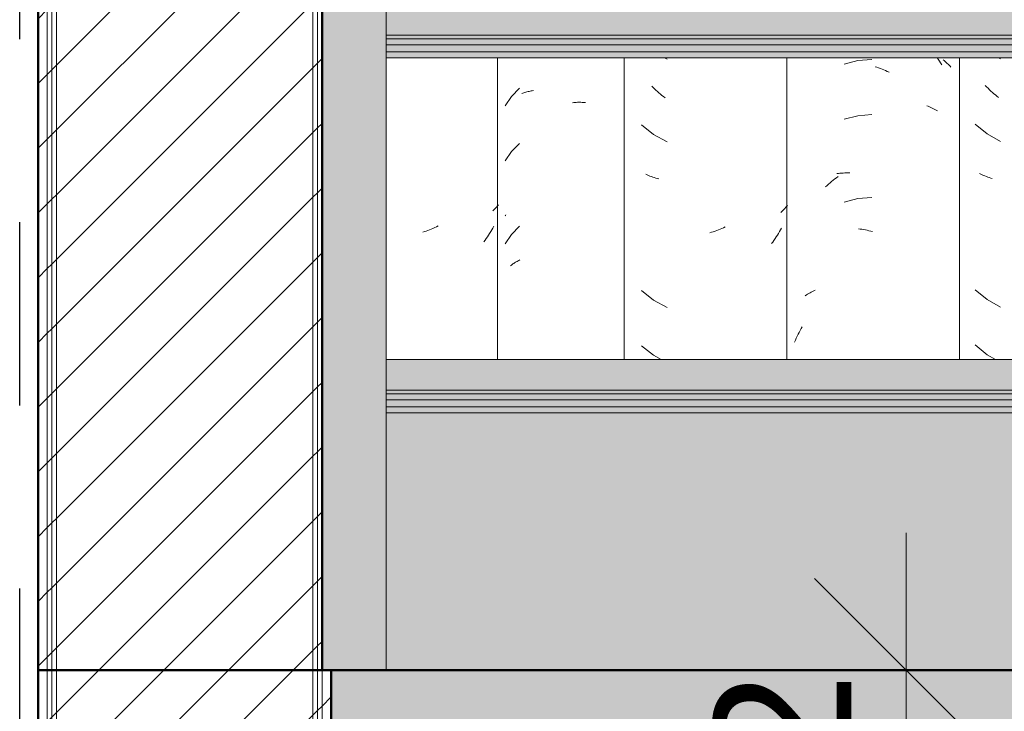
# Model space of a CAD drawing. Header units: metres. Extents: x -28.2 to 13.6, y -1.6 to 5.9.
# Tile 43 of 159: x -18.245 to -17.708, y 2.627 to 3.005. Entities that reach past the tile are written whole.
import ezdxf

# ---------------------------------------------------------------- set-up
doc = ezdxf.new("R2010")
doc.units = ezdxf.units.M
doc.linetypes.add('_Traço - ponto', pattern=[0.016, 0.012, -0.002, 0, -0.002])
for name, color, linetype, lineweight in [('A-ANNO-DIMS', 7, 'Continuous', 9), ('A-ANNO-DIMS-50', 7, 'Continuous', 9), ('A-FLOR', 7, 'Continuous', 5), ('A-FLOR-PATT', 7, 'Continuous', 50), ('A-GLAZ-CWMG', 7, 'Continuous', 5), ('A-ROOF', 7, 'Continuous', 5), ('A-WALL', 7, 'Continuous', 5), ('A-WALL-PATT', 7, 'Continuous', 5), ('I-WALL', 7, 'Continuous', 5)]:
    doc.layers.add(name, color=color, linetype=linetype, lineweight=lineweight)
doc.layers.add('A-DETL', color=7, linetype='Continuous', lineweight=5, true_color=0x00a600)
doc.styles.add('Arial_1', font='arial.ttf', dxfattribs={"height": 0.075})
doc.dimstyles.new('Com_linha__ref__contínua__-_Cor_Vermelha_Arial_1_5mm_2', dxfattribs={"dimscale": 0.3048, "dimtxt": 0.076519, "dimasz": 0.328084, "dimexe": 0.246063, "dimexo": 0.246063, "dimgap": 0.024606, "dimtad": 1, "dimdec": 1, "dimlfac": 100, "dimrnd": 0.1, "dimdsep": 46, "dimtxsty": 'Arial_1', "dimblk1": 'OBLIQUE', "dimblk2": 'OBLIQUE', "dimsah": 1, "dimcen": 0.09, "dimdle": 0.246063, "dimazin": 0, "dimtfac": 1, "dimtdec": 4, "dimtix": 1, "dimtmove": 0, "dimatfit": 3, "dimfxl": 1, "dimtvp": 1, "dimtolj": 1, "dimtzin": 0, "dimarcsym": 2})
pattern_1 = [(45, (-14.575, 2.812), (-0.01767767, 0.01767767), [])]

# ---------------------------------------------------------------- blocks, each defined once
blk = doc.blocks.new('FP_52-D')
at = {"layer": 'A-GLAZ-CWMG', "color": 9, "true_color": 0xc0c0c0}
for p, q in [((-17.71087, 2.98442), (-17.70983, 2.98382)), ((-17.71737, 2.96847), (-17.71813, 2.96925)), ((-17.71659, 2.9677), (-17.71737, 2.96847)), ((-17.71581, 2.96694), (-17.71659, 2.9677)), ((-17.71502, 2.9662), (-17.71581, 2.96694)), ((-17.71421, 2.96547), (-17.71502, 2.9662)), ((-17.7134, 2.96476), (-17.71421, 2.96547)), ((-17.71258, 2.96407), (-17.7134, 2.96476)), ((-17.71175, 2.96338), (-17.71258, 2.96407)), ((-17.71092, 2.96272), (-17.71175, 2.96338)), ((-17.72366, 2.94817), (-17.71715, 2.94282)), ((-17.71715, 2.94282), (-17.70983, 2.93861)), ((-17.72051, 2.92087), (-17.72122, 2.92123)), ((-17.71977, 2.92052), (-17.72051, 2.92087)), ((-17.71903, 2.92018), (-17.71977, 2.92052)), ((-17.71828, 2.91986), (-17.71903, 2.92018)), ((-17.71752, 2.91955), (-17.71828, 2.91986)), ((-17.71675, 2.91926), (-17.71752, 2.91955)), ((-17.71597, 2.91898), (-17.71675, 2.91926)), ((-17.71517, 2.91871), (-17.71597, 2.91898)), ((-17.71437, 2.91846), (-17.71517, 2.91871)), ((-17.72366, 2.85774), (-17.71715, 2.85239)), ((-17.71715, 2.85239), (-17.70983, 2.84818)), ((-17.72366, 2.8276), (-17.71715, 2.82225)), ((-17.71715, 2.82225), (-17.7126, 2.81963))]:
    blk.add_line(p, q, dxfattribs=at)
blk = doc.blocks.new('FP_53-D')
at = {"layer": 'A-GLAZ-CWMG', "color": 9, "true_color": 0xc0c0c0}
for p, q in [((-17.78764, 2.98281), (-17.79505, 2.98096)), ((-17.78003, 2.98349), (-17.78764, 2.98281)), ((-17.74441, 2.98442), (-17.74379, 2.98354)), ((-17.74379, 2.98354), (-17.74314, 2.98257)), ((-17.74314, 2.98257), (-17.74251, 2.9816)), ((-17.74112, 2.98332), (-17.74053, 2.98284)), ((-17.74053, 2.98284), (-17.73996, 2.98236)), ((-17.73996, 2.98236), (-17.7394, 2.98186)), ((-17.77824, 2.97948), (-17.77729, 2.97918)), ((-17.77729, 2.97918), (-17.77633, 2.97886)), ((-17.77633, 2.97886), (-17.77538, 2.97852)), ((-17.77538, 2.97852), (-17.77443, 2.97816)), ((-17.77443, 2.97816), (-17.77348, 2.97779)), ((-17.77348, 2.97779), (-17.77253, 2.97739)), ((-17.77253, 2.97739), (-17.77158, 2.97698)), ((-17.77158, 2.97698), (-17.77064, 2.97655)), ((-17.74251, 2.9816), (-17.74188, 2.98061)), ((-17.7394, 2.98186), (-17.73886, 2.98135)), ((-17.73886, 2.98135), (-17.73833, 2.98083)), ((-17.73833, 2.98083), (-17.73781, 2.9803)), ((-17.73781, 2.9803), (-17.73732, 2.97977)), ((-17.73732, 2.97977), (-17.73684, 2.97922)), ((-17.75001, 2.95821), (-17.74925, 2.95791)), ((-17.74925, 2.95791), (-17.7485, 2.95759)), ((-17.7485, 2.95759), (-17.74777, 2.95725)), ((-17.74777, 2.95725), (-17.74704, 2.95691)), ((-17.74704, 2.95691), (-17.74633, 2.95654)), ((-17.74633, 2.95654), (-17.74563, 2.95617)), ((-17.74563, 2.95617), (-17.74495, 2.95578)), ((-17.74495, 2.95578), (-17.74427, 2.95537)), ((-17.78764, 2.95266), (-17.79505, 2.95082)), ((-17.78003, 2.95334), (-17.78764, 2.95266)), ((-17.80195, 2.91688), (-17.8011, 2.91757)), ((-17.8011, 2.91757), (-17.80023, 2.91825)), ((-17.80023, 2.91825), (-17.79937, 2.91891)), ((-17.79937, 2.91891), (-17.79849, 2.91956)), ((-17.79918, 2.92115), (-17.7983, 2.92125)), ((-17.7983, 2.92125), (-17.79742, 2.92134)), ((-17.79742, 2.92134), (-17.79652, 2.92141)), ((-17.79652, 2.92141), (-17.79562, 2.92146)), ((-17.79562, 2.92146), (-17.79472, 2.9215)), ((-17.79472, 2.9215), (-17.79381, 2.92151)), ((-17.79381, 2.92151), (-17.79289, 2.92151)), ((-17.79289, 2.92151), (-17.79197, 2.92149)), ((-17.80527, 2.91393), (-17.80446, 2.91469)), ((-17.80446, 2.91469), (-17.80363, 2.91544)), ((-17.80363, 2.91544), (-17.80279, 2.91617)), ((-17.80279, 2.91617), (-17.80195, 2.91688)), ((-17.78764, 2.90745), (-17.79505, 2.9056)), ((-17.78003, 2.90813), (-17.78764, 2.90745)), ((-17.7873, 2.89099), (-17.78636, 2.89087)), ((-17.78636, 2.89087), (-17.78541, 2.89072)), ((-17.78541, 2.89072), (-17.78446, 2.89056)), ((-17.78446, 2.89056), (-17.78351, 2.89038)), ((-17.78351, 2.89038), (-17.78255, 2.89018)), ((-17.78255, 2.89018), (-17.7816, 2.88996)), ((-17.7816, 2.88996), (-17.78064, 2.88972)), ((-17.78064, 2.88972), (-17.77969, 2.88947)), ((-17.81637, 2.85441), (-17.81573, 2.85485)), ((-17.81573, 2.85485), (-17.81508, 2.85527)), ((-17.81508, 2.85527), (-17.81442, 2.85569)), ((-17.81442, 2.85569), (-17.81375, 2.85609)), ((-17.81375, 2.85609), (-17.81306, 2.85647)), ((-17.81306, 2.85647), (-17.81235, 2.85684)), ((-17.81235, 2.85684), (-17.81164, 2.8572)), ((-17.81164, 2.8572), (-17.81091, 2.85755)), ((-17.81859, 2.83649), (-17.81801, 2.83751)), ((-17.82127, 2.83123), (-17.82077, 2.83231)), ((-17.82077, 2.83231), (-17.82024, 2.83337)), ((-17.82024, 2.83337), (-17.81971, 2.83442)), ((-17.81971, 2.83442), (-17.81916, 2.83546)), ((-17.81916, 2.83546), (-17.81859, 2.83649)), ((-17.82223, 2.82906), (-17.82176, 2.83015)), ((-17.82176, 2.83015), (-17.82127, 2.83123))]:
    blk.add_line(p, q, dxfattribs=at)
blk = doc.blocks.new('FP_54-D')
at = {"layer": 'A-GLAZ-CWMG', "color": 9, "true_color": 0xc0c0c0}
for p, q in [((-17.89312, 2.98442), (-17.89175, 2.98368)), ((-17.89939, 2.96815), (-17.90017, 2.96891)), ((-17.89861, 2.9674), (-17.89939, 2.96815)), ((-17.89781, 2.96666), (-17.89861, 2.9674)), ((-17.89701, 2.96594), (-17.89781, 2.96666)), ((-17.89619, 2.96523), (-17.89701, 2.96594)), ((-17.89537, 2.96454), (-17.89619, 2.96523)), ((-17.89454, 2.96386), (-17.89537, 2.96454)), ((-17.8937, 2.96319), (-17.89454, 2.96386)), ((-17.89285, 2.96255), (-17.8937, 2.96319)), ((-17.90581, 2.9477), (-17.89917, 2.9425)), ((-17.89917, 2.9425), (-17.89175, 2.93846)), ((-17.90259, 2.92047), (-17.90332, 2.92082)), ((-17.90184, 2.92014), (-17.90259, 2.92047)), ((-17.90109, 2.91982), (-17.90184, 2.92014)), ((-17.90032, 2.91952), (-17.90109, 2.91982)), ((-17.89955, 2.91923), (-17.90032, 2.91952)), ((-17.89876, 2.91895), (-17.89955, 2.91923)), ((-17.89797, 2.91869), (-17.89876, 2.91895)), ((-17.89716, 2.91844), (-17.89797, 2.91869)), ((-17.89635, 2.91821), (-17.89716, 2.91844)), ((-17.82804, 2.90156), (-17.8286, 2.90099)), ((-17.8275, 2.90214), (-17.82804, 2.90156)), ((-17.82698, 2.90273), (-17.8275, 2.90214)), ((-17.82647, 2.90333), (-17.82698, 2.90273)), ((-17.82598, 2.90393), (-17.82647, 2.90333)), ((-17.82917, 2.90043), (-17.82976, 2.89989)), ((-17.8286, 2.90099), (-17.82917, 2.90043)), ((-17.86279, 2.89081), (-17.86372, 2.89043)), ((-17.86186, 2.8912), (-17.86279, 2.89081)), ((-17.86094, 2.89161), (-17.86186, 2.8912)), ((-17.86001, 2.89204), (-17.86094, 2.89161)), ((-17.82927, 2.89141), (-17.82982, 2.89042)), ((-17.86747, 2.88909), (-17.86841, 2.8888)), ((-17.86653, 2.8894), (-17.86747, 2.88909)), ((-17.86559, 2.88972), (-17.86653, 2.8894)), ((-17.86466, 2.89007), (-17.86559, 2.88972)), ((-17.86372, 2.89043), (-17.86466, 2.89007)), ((-17.83281, 2.88562), (-17.83345, 2.88469)), ((-17.83219, 2.88656), (-17.83281, 2.88562)), ((-17.83158, 2.8875), (-17.83219, 2.88656)), ((-17.83098, 2.88846), (-17.83158, 2.8875)), ((-17.8304, 2.88943), (-17.83098, 2.88846)), ((-17.82982, 2.89042), (-17.8304, 2.88943)), ((-17.8341, 2.88378), (-17.83476, 2.88288)), ((-17.83345, 2.88469), (-17.8341, 2.88378)), ((-17.90581, 2.85727), (-17.89917, 2.85207)), ((-17.89917, 2.85207), (-17.89175, 2.84803)), ((-17.90581, 2.82713), (-17.89917, 2.82193)), ((-17.89917, 2.82193), (-17.89494, 2.81963))]:
    blk.add_line(p, q, dxfattribs=at)
blk = doc.blocks.new('FP_55-D')
at = {"layer": 'A-GLAZ-CWMG', "color": 9, "true_color": 0xc0c0c0}
for p, q in [((-17.97231, 2.96777), (-17.97669, 2.96332)), ((-17.96765, 2.96592), (-17.96707, 2.96606)), ((-17.96707, 2.96606), (-17.96648, 2.96619)), ((-17.96648, 2.96619), (-17.96589, 2.96631)), ((-17.96589, 2.96631), (-17.9653, 2.96642)), ((-17.9653, 2.96642), (-17.96469, 2.96651)), ((-17.97669, 2.96332), (-17.9802, 2.95816)), ((-17.97097, 2.96485), (-17.97044, 2.96505)), ((-17.97044, 2.96505), (-17.96989, 2.96525)), ((-17.96989, 2.96525), (-17.96934, 2.96543)), ((-17.96934, 2.96543), (-17.96878, 2.96561)), ((-17.96878, 2.96561), (-17.96822, 2.96577)), ((-17.96822, 2.96577), (-17.96765, 2.96592)), ((-17.9433, 2.95986), (-17.94264, 2.95993)), ((-17.94264, 2.95993), (-17.94199, 2.95998)), ((-17.94199, 2.95998), (-17.94134, 2.96003)), ((-17.94134, 2.96003), (-17.94069, 2.96006)), ((-17.94069, 2.96006), (-17.94004, 2.96007)), ((-17.94004, 2.96007), (-17.9394, 2.96008)), ((-17.9394, 2.96008), (-17.93876, 2.96007)), ((-17.93876, 2.96007), (-17.93812, 2.96005)), ((-17.93812, 2.96005), (-17.93749, 2.96002)), ((-17.93749, 2.96002), (-17.93686, 2.95998)), ((-17.93686, 2.95998), (-17.93624, 2.95992)), ((-17.97231, 2.93763), (-17.97669, 2.93318)), ((-17.97669, 2.93318), (-17.9802, 2.92802)), ((-17.9802, 2.89805), (-17.97998, 2.89832)), ((-17.97998, 2.89832), (-17.97975, 2.89858)), ((-17.97231, 2.89242), (-17.97669, 2.88796)), ((-17.97669, 2.88796), (-17.9802, 2.88281)), ((-17.97717, 2.87086), (-17.97675, 2.87119)), ((-17.97675, 2.87119), (-17.97632, 2.8715)), ((-17.97632, 2.8715), (-17.97589, 2.87181)), ((-17.97589, 2.87181), (-17.97544, 2.87211)), ((-17.97544, 2.87211), (-17.97499, 2.8724)), ((-17.97499, 2.8724), (-17.97452, 2.87269)), ((-17.97452, 2.87269), (-17.97404, 2.87296)), ((-17.97404, 2.87296), (-17.97356, 2.87322)), ((-17.97356, 2.87322), (-17.97307, 2.87348)), ((-17.97307, 2.87348), (-17.97257, 2.87372)), ((-17.97257, 2.87372), (-17.97206, 2.87396))]:
    blk.add_line(p, q, dxfattribs=at)
blk = doc.blocks.new('FP_56-D')
at = {"layer": 'A-GLAZ-CWMG', "color": 9, "true_color": 0xc0c0c0}
for p, q in [((-17.98575, 2.90192), (-17.98628, 2.9014)), ((-17.98525, 2.90245), (-17.98575, 2.90192)), ((-17.98475, 2.90299), (-17.98525, 2.90245)), ((-17.98428, 2.90354), (-17.98475, 2.90299)), ((-17.98381, 2.9041), (-17.98428, 2.90354)), ((-17.98628, 2.9014), (-17.98681, 2.90088)), ((-18.02043, 2.89085), (-18.02136, 2.89047)), ((-18.0195, 2.89124), (-18.02043, 2.89085)), ((-18.01857, 2.89166), (-18.0195, 2.89124)), ((-18.01765, 2.89208), (-18.01857, 2.89166)), ((-18.01673, 2.89253), (-18.01765, 2.89208)), ((-17.98687, 2.89141), (-17.98743, 2.89042)), ((-17.98633, 2.89241), (-17.98687, 2.89141)), ((-18.02417, 2.88944), (-18.02511, 2.88913)), ((-18.02323, 2.88976), (-18.02417, 2.88944)), ((-18.02229, 2.89011), (-18.02323, 2.88976)), ((-18.02136, 2.89047), (-18.02229, 2.89011)), ((-17.99043, 2.88563), (-17.99107, 2.88471)), ((-17.9898, 2.88657), (-17.99043, 2.88563)), ((-17.98919, 2.88752), (-17.9898, 2.88657)), ((-17.98859, 2.88847), (-17.98919, 2.88752)), ((-17.988, 2.88944), (-17.98859, 2.88847)), ((-17.98743, 2.89042), (-17.988, 2.88944)), ((-17.99107, 2.88471), (-17.99172, 2.8838))]:
    blk.add_line(p, q, dxfattribs=at)
blk = doc.blocks.new('Rectangular Mullion - Telha Fibrocimento - Ondulada-V50-D')
at = {"layer": 'A-GLAZ-CWMG'}
for p, q in [((-17.98432, 2.81963), (-17.98432, 2.98442)), ((-17.9151, 2.81963), (-17.9151, 2.98442)), ((-17.82649, 2.81963), (-17.82649, 2.98442)), ((-17.73225, 2.81963), (-17.73225, 2.98442))]:
    blk.add_line(p, q, dxfattribs=at)
for name in ['FP_53-D', 'FP_55-D', 'FP_56-D', 'FP_54-D', 'FP_52-D']:
    blk.add_blockref(name, (0, 0), dxfattribs=at)
blk = doc.blocks.new('LONGARINA_STEEL_FRAME - LONGARINA_STEEL_FRAME-1917798-D')
at = {"layer": 'A-ROOF', "true_color": 0x9fa09c}
blk.add_hatch(color=253, dxfattribs=at).paths.add_polyline_path([(-18.04504, 2.65), (-18.04504, 3.68355), (-18.08004, 3.68355), (-18.08004, 2.65), (-18.07504, 2.65)])
h = blk.add_hatch(color=253, dxfattribs=at)
h.paths.add_polyline_path([(-15.50504, 2.99678), (-15.50504, 3.0136), (-15.64307, 3.0136), (-15.64976, 3.01206), (-15.66207, 3.01225), (-15.66724, 3.0136), (-16.19607, 3.0136), (-16.20276, 3.01206), (-16.21507, 3.01225), (-16.22024, 3.0136), (-16.74907, 3.0136), (-16.75754, 3.01165), (-16.75754, 2.99678), (-15.55954, 2.99678)])
h.paths.add_polyline_path([(-17.88387, 2.99678), (-16.79254, 2.99678), (-16.79254, 3.0136), (-17.30207, 3.0136), (-17.30876, 3.01206), (-17.32107, 3.01225), (-17.32624, 3.0136), (-18.04504, 3.0136), (-18.04504, 2.99678), (-17.88419, 2.99678)])
h = blk.add_hatch(color=253, dxfattribs=at)
h.paths.add_polyline_path([(-16.79461, 2.99481), (-16.79254, 2.99481), (-16.79254, 2.99678), (-18.04504, 2.99678), (-18.04504, 2.99481), (-16.8718, 2.99481)])
h.paths.add_polyline_path([(-15.50504, 2.99481), (-15.50504, 2.99678), (-16.75754, 2.99678), (-16.75754, 2.99481), (-15.55954, 2.99481)])
h = blk.add_hatch(color=253, dxfattribs=at)
h.paths.add_polyline_path([(-18.04504, 2.99154), (-16.79254, 2.99154), (-16.79254, 2.99481), (-18.04504, 2.99481), (-18.04504, 2.99382)])
h.paths.add_polyline_path([(-15.55954, 2.99154), (-15.50504, 2.99154), (-15.50504, 2.99481), (-16.75754, 2.99481), (-16.75754, 2.99154), (-15.59867, 2.99154)])
h = blk.add_hatch(color=253, dxfattribs=at)
h.paths.add_polyline_path([(-18.04504, 2.98769), (-16.79254, 2.98769), (-16.79254, 2.99154), (-18.04504, 2.99154)])
h.paths.add_polyline_path([(-15.50504, 2.98769), (-15.50504, 2.99154), (-16.75754, 2.99154), (-16.75754, 2.98769), (-15.55954, 2.98769)])
h = blk.add_hatch(color=253, dxfattribs=at)
h.paths.add_polyline_path([(-15.55819, 2.98442), (-15.50504, 2.98442), (-15.50504, 2.98769), (-16.75754, 2.98769), (-16.75754, 2.98442), (-15.55954, 2.98442)])
h.paths.add_polyline_path([(-18.04504, 2.98442), (-16.79254, 2.98442), (-16.79302, 2.98769), (-18.04504, 2.98769)])
h = blk.add_hatch(color=253, dxfattribs=at)
h.paths.add_polyline_path([(-15.55954, 2.80282), (-15.50504, 2.80282), (-15.50504, 2.81963), (-15.64307, 2.81963), (-15.64976, 2.8181), (-15.66207, 2.81828), (-15.66724, 2.81963), (-16.19607, 2.81963), (-16.20276, 2.8181), (-16.21507, 2.81828), (-16.22024, 2.81963), (-16.74907, 2.81963), (-16.75754, 2.81812), (-16.75754, 2.80282), (-15.63129, 2.80282)])
h.paths.add_polyline_path([(-18.04504, 2.80282), (-16.79254, 2.80282), (-16.79302, 2.81963), (-17.30207, 2.81963), (-17.30876, 2.8181), (-17.32107, 2.81828), (-17.32624, 2.81963), (-18.04504, 2.81963), (-18.04504, 2.8111)])
h = blk.add_hatch(color=253, dxfattribs=at)
h.paths.add_polyline_path([(-16.75754, 2.80084), (-15.50504, 2.80084), (-15.50504, 2.80282), (-16.75754, 2.80282)])
h.paths.add_polyline_path([(-18.02968, 2.80084), (-16.79254, 2.80084), (-16.79254, 2.80282), (-18.04504, 2.80282), (-18.04504, 2.80084)])
h = blk.add_hatch(color=253, dxfattribs=at)
h.paths.add_polyline_path([(-18.04504, 2.79758), (-16.79254, 2.79758), (-16.79254, 2.80084), (-18.04504, 2.80084), (-18.04504, 2.79985)])
h.paths.add_polyline_path([(-15.50504, 2.79758), (-15.50504, 2.80084), (-16.75754, 2.80084), (-16.75754, 2.79758), (-15.55954, 2.79758)])
h = blk.add_hatch(color=253, dxfattribs=at)
h.paths.add_polyline_path([(-16.71742, 2.79372), (-15.50504, 2.79372), (-15.50504, 2.79758), (-16.75754, 2.79758), (-16.75754, 2.79372), (-16.74703, 2.79372)])
h.paths.add_polyline_path([(-18.02968, 2.79372), (-16.79254, 2.79372), (-16.79254, 2.79758), (-18.04504, 2.79758), (-18.04504, 2.79372)])
h = blk.add_hatch(color=253, dxfattribs=at)
h.paths.add_polyline_path([(-15.50504, 2.79046), (-15.50504, 2.79372), (-16.75754, 2.79372), (-16.75754, 2.79046), (-15.55954, 2.79046)])
h.paths.add_polyline_path([(-18.02968, 2.79046), (-16.79254, 2.79046), (-16.79254, 2.79372), (-18.04504, 2.79372), (-18.04504, 2.79046)])
at = {"layer": 'A-ROOF'}
for p, q in [((-18.04504, 2.65), (-18.04504, 3.68355)), ((-16.79254, 2.99678), (-18.04504, 2.99678)), ((-16.79254, 2.99481), (-18.04504, 2.99481)), ((-16.79254, 2.99154), (-18.04504, 2.99154)), ((-16.79254, 2.98769), (-18.04504, 2.98769)), ((-16.79254, 2.98442), (-18.04504, 2.98442)), ((-17.50994, 2.81963), (-18.04504, 2.81963)), ((-16.79254, 2.80282), (-18.04504, 2.80282)), ((-16.79254, 2.80084), (-18.04504, 2.80084)), ((-16.79254, 2.79758), (-18.04504, 2.79758)), ((-16.79254, 2.79372), (-18.04504, 2.79372)), ((-16.79254, 2.79046), (-18.04504, 2.79046))]:
    blk.add_line(p, q, dxfattribs=at)
blk = doc.blocks.new('DIMBLOCK4-D')
at = {"layer": 'A-ANNO-DIMS-50', "color": 242, "true_color": 0xbd2b2e, "transparency": 16777216}
for p, q in [((-17.76127, 2.455), (-17.76127, 2.725)), ((-17.76127, 2.65), (-17.81127, 2.7)), ((-17.76127, 2.65), (-17.83627, 2.65)), ((-17.76127, 2.65), (-17.71127, 2.6)), ((-17.76127, 2.65), (-17.75698, 2.65)), ((-17.76127, 2.53), (-17.81127, 2.58)), ((-17.76127, 2.53), (-17.83627, 2.53)), ((-17.76127, 2.53), (-17.71127, 2.48)), ((-17.76127, 2.53), (-17.75698, 2.53))]:
    blk.add_line(p, q, dxfattribs=at)
at = {"layer": 'A-ANNO-DIMS-50', "color": 0, "transparency": 16777216, "insert": (-17.86614, 2.53232), "char_height": 0.075, "width": 0.1384414, "attachment_point": 1, "rotation": 90, "line_spacing_factor": 0.941778, "style": 'Arial_1'}
blk.add_mtext('12', dxfattribs=at)
blk = doc.blocks.new('_Oblique')
at = {"color": 0, "linetype": 'ByBlock', "lineweight": -2}
blk.add_line((-0.5, -0.5), (0.5, 0.5), dxfattribs=at)

msp = doc.modelspace()

# ---------------------------------------------------------------- hatches: boundary and pattern name
at = {"layer": 'A-FLOR-PATT', "lineweight": 5, "true_color": 0x808080}
h = msp.add_hatch(dxfattribs=at)
h.set_pattern_fill('FP_2', color=8, style=0, pattern_type=2)
h.set_pattern_definition([(0, (-14.575, 2.812), (0.2032, 0.0508), [0.01676, -0.13564, 0.01676, -0.13564, -0.8128]), (0, (-14.575, 2.812), (0.2032, 0.0508), [-0.3048, 0.01676, -0.28804, 0.01676, -0.13564, -0.3556]), (0, (-14.575, 2.812), (0.2032, 0.0508), [-0.762, 0.01676, -0.08484, 0.01676, -0.23724]), (120, (-14.499, 2.838), (-0.1455941, 0.15057636), [0.01676, -0.13564, 0.01676, -0.13564, -0.8128]), (120, (-14.499, 2.838), (-0.1455941, 0.15057636), [-0.3048, 0.01676, -0.28804, 0.01676, -0.13564, -0.3556]), (120, (-14.499, 2.838), (-0.1455941, 0.15057636), [-0.762, 0.01676, -0.08484, 0.01676, -0.23724]), (240, (-14.473, 2.939), (-0.0576059, -0.20137636), [0.01676, -0.13564, 0.01676, -0.13564, -0.8128]), (240, (-14.473, 2.939), (-0.0576059, -0.20137636), [-0.3048, 0.01676, -0.28804, 0.01676, -0.13564, -0.3556]), (240, (-14.473, 2.939), (-0.0576059, -0.20137636), [-0.762, 0.01676, -0.08484, 0.01676, -0.23724])])
h.paths.add_polyline_path([(-18.02968, 2.53), (-11.39504, 2.53), (-11.39504, 2.65), (-18.07504, 2.65), (-18.07504, 2.53)])
at = {"layer": 'A-WALL-PATT', "true_color": 0x808080}
h = msp.add_hatch(dxfattribs=at)
h.set_pattern_fill('FP_1', color=8, style=0, pattern_type=2)
h.set_pattern_definition(pattern_1)
h.paths.add_polyline_path([(-18.22754, 2.65), (-18.22754, 4.25), (-18.23004, 4.25), (-18.23004, 2.65)])
h = msp.add_hatch(dxfattribs=at)
h.set_pattern_fill('FP_1', color=8, style=0, pattern_type=2)
h.set_pattern_definition(pattern_1)
h.paths.add_polyline_path([(-18.22504, 2.65), (-18.22504, 4.25), (-18.22754, 4.25), (-18.22754, 2.65)])
h = msp.add_hatch(dxfattribs=at)
h.set_pattern_fill('FP_1', color=8, style=0, pattern_type=2)
h.set_pattern_definition(pattern_1)
h.paths.add_polyline_path([(-18.08504, 2.65), (-18.08504, 4.25), (-18.22504, 4.25), (-18.22504, 2.65)])
h = msp.add_hatch(dxfattribs=at)
h.set_pattern_fill('FP_1', color=8, style=0, pattern_type=2)
h.set_pattern_definition(pattern_1)
h.paths.add_polyline_path([(-18.08504, 2.65), (-18.08254, 2.65035), (-18.08254, 4.25), (-18.08504, 4.25), (-18.08504, 2.65043)])
h = msp.add_hatch(dxfattribs=at)
h.set_pattern_fill('FP_1', color=8, style=0, pattern_type=2)
h.set_pattern_definition(pattern_1)
h.paths.add_polyline_path([(-18.08004, 2.65), (-18.08004, 4.25), (-18.08254, 4.25), (-18.08254, 2.65)])
at = {"layer": 'A-WALL-PATT', "true_color": 0xd6d6d6}
h = msp.add_hatch(color=254, dxfattribs=at)
h.paths.add_polyline_path([(-18.04504, 2.65), (-16.79254, 2.65), (-16.79254, 2.79046), (-18.04504, 2.79046), (-18.04504, 2.66859)])
h.paths.add_polyline_path([(-15.50504, 2.65), (-15.50504, 2.79046), (-16.75754, 2.79046), (-16.75754, 2.65), (-15.52504, 2.65)])
at = {"layer": 'A-WALL-PATT', "true_color": 0x808080}
h = msp.add_hatch(dxfattribs=at)
h.set_pattern_fill('FP_1', color=8, style=0, pattern_type=2)
h.set_pattern_definition(pattern_1)
h.paths.add_polyline_path([(-18.22754, -0.07), (-18.22754, 2.65), (-18.23004, 2.65), (-18.23004, -0.07)])
h = msp.add_hatch(dxfattribs=at)
h.set_pattern_fill('FP_1', color=8, style=0, pattern_type=2)
h.set_pattern_definition(pattern_1)
h.paths.add_polyline_path([(-18.22504, -0.07), (-18.22504, 2.65), (-18.22754, 2.65), (-18.22754, -0.07)])
h = msp.add_hatch(dxfattribs=at)
h.set_pattern_fill('FP_1', color=8, style=0, pattern_type=2)
h.set_pattern_definition(pattern_1)
h.paths.add_polyline_path([(-18.08504, -0.07), (-18.08504, 2.65), (-18.22504, 2.65), (-18.22504, -0.07)])
h = msp.add_hatch(dxfattribs=at)
h.set_pattern_fill('FP_1', color=8, style=0, pattern_type=2)
h.set_pattern_definition(pattern_1)
h.paths.add_polyline_path([(-18.08254, -0.07), (-18.08254, 2.65), (-18.08504, 2.65), (-18.08504, -0.07)])
h = msp.add_hatch(dxfattribs=at)
h.set_pattern_fill('FP_1', color=8, style=0, pattern_type=2)
h.set_pattern_definition(pattern_1)
h.paths.add_polyline_path([(-18.08004, -0.07), (-18.08004, 2.65), (-18.08254, 2.65), (-18.08254, -0.07)])
at = {"layer": 'I-WALL', "true_color": 0x808080}
h = msp.add_hatch(dxfattribs=at)
h.set_pattern_fill('FP_1', color=8, style=0, pattern_type=2)
h.set_pattern_definition(pattern_1)
h.paths.add_polyline_path([(-18.23004, 2.65), (-18.23004, 4.25), (-18.23504, 4.25), (-18.23504, 2.65)])
h = msp.add_hatch(dxfattribs=at)
h.set_pattern_fill('FP_1', color=8, style=0, pattern_type=2)
h.set_pattern_definition(pattern_1)
h.paths.add_polyline_path([(-18.23004, -0.07), (-18.23004, 2.65), (-18.23504, 2.65), (-18.23504, -0.07)])
h = msp.add_hatch(dxfattribs=at)
h.set_pattern_fill('FP_1', color=8, style=0, pattern_type=2)
h.set_pattern_definition(pattern_1)
h.paths.add_polyline_path([(-18.07504, -0.07), (-18.07504, 2.65), (-18.08004, 2.65), (-18.08004, -0.07)])

# ---------------------------------------------------------------- linework, layer by layer
at = {"layer": 'A-DETL', "color": 30, "linetype": '_Traço - ponto', "lineweight": 25, "true_color": 0xff8000}
msp.add_line((-18.24504, -0.40547), (-18.24504, 5.27), dxfattribs=at)
at = {"layer": 'A-FLOR', "lineweight": 50}
for p, q in [((-15.47004, 2.65), (-18.07504, 2.65)), ((-18.07504, 2.65), (-18.07504, 2.53))]:
    msp.add_line(p, q, dxfattribs=at)
at = {"layer": 'A-WALL'}
for p, q in [((-18.23004, -0.07), (-18.23004, 4.25)), ((-18.22754, -0.07), (-18.22754, 4.25)), ((-18.22504, -0.07), (-18.22504, 4.25)), ((-18.08504, -0.07), (-18.08504, 4.25)), ((-18.08254, -0.07), (-18.08254, 4.25)), ((-18.08004, -0.07), (-18.08004, 2.65))]:
    msp.add_line(p, q, dxfattribs=at)
at = {"layer": 'I-WALL', "lineweight": 50}
for p, q in [((-18.23504, 4.25), (-18.23504, -0.07)), ((-18.08004, 2.65), (-18.08004, 4.25)), ((-18.23504, 2.65), (-18.07504, 2.65))]:
    msp.add_line(p, q, dxfattribs=at)

# ---------------------------------------------------------------- block references
at = {"layer": 'A-GLAZ-CWMG'}
msp.add_blockref('Rectangular Mullion - Telha Fibrocimento - Ondulada-V50-D', (0, 0), dxfattribs=at)
at = {"layer": 'A-ROOF'}
msp.add_blockref('LONGARINA_STEEL_FRAME - LONGARINA_STEEL_FRAME-1917798-D', (0, 0), dxfattribs=at)

# ---------------------------------------------------------------- dimensions: what is measured, and where the dimension line sits
at = {"layer": 'A-ANNO-DIMS', "color": 242, "true_color": 0xbd2b2e}
dim = msp.add_linear_dim(base=(-17.76127, 2.65), p1=(-17.83198, 2.53), p2=(-17.83198, 2.65), angle=90, dimstyle='Com_linha__ref__contínua__-_Cor_Vermelha_Arial_1_5mm_2', override={"dimpost": '<>', "dimfxl": 0.12}, dxfattribs=at)
dim.commit()
dim.dimension.update_dxf_attribs({"geometry": 'DIMBLOCK4-D', "text_midpoint": (-17.80643, 2.59)})

doc.saveas('drawing.dxf')
